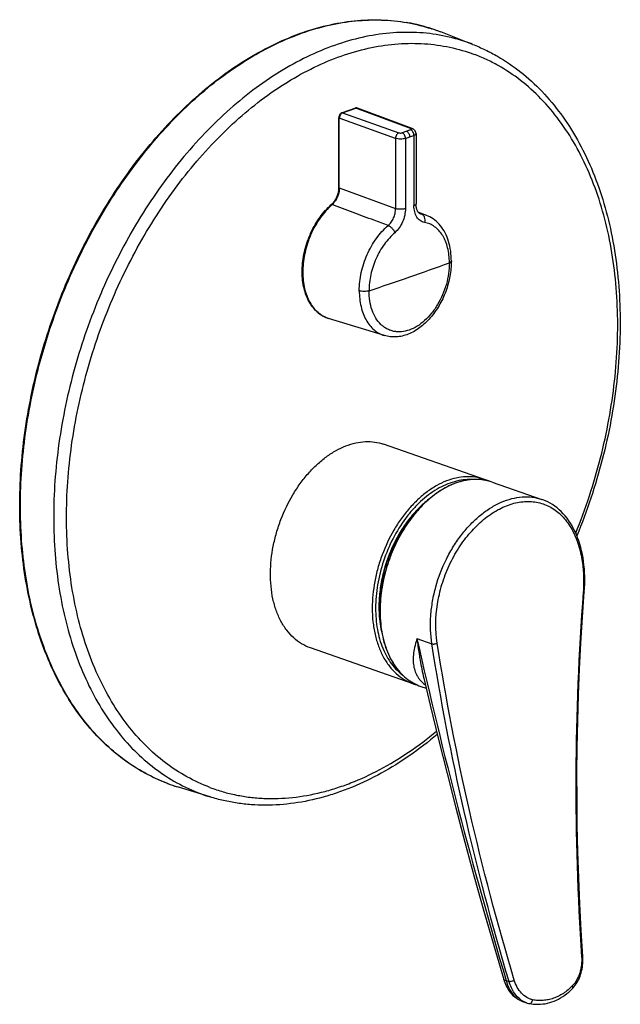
# Model space of a CAD drawing. Header units: millimetres. Extents: x 118 to 454, y -66 to 381.
# Tile 2 of 3: x 326 to 454, y -66 to 144. Entities that reach past the tile are written whole.
import ezdxf

# ---------------------------------------------------------------- set-up
doc = ezdxf.new("R2010")
doc.units = ezdxf.units.MM
doc.header["$LTSCALE"] = 30.734
doc.layers.get('0').update_dxf_attribs({"linetype": 'CONTINUOUS'})

msp = doc.modelspace()

# ---------------------------------------------------------------- linework, layer by layer
at = {"color": 9, "linetype": 'CONTINUOUS'}
for p, q in [((413.74, 141.59), (413.81, 141.57)), ((415.27, 141.06), (415.27, 141.05)), ((415.27, 141.06), (415.27, 141.05)), ((422.45, 138.27), (422.06, 138.42)), ((397.56, 124.74), (394.73, 123.75)), ((394.79, 123.75), (397.61, 124.73)), ((394.83, 123.73), (394.79, 123.75)), ((394.83, 123.73), (406.77, 119.48)), ((397.61, 124.73), (397.65, 124.72)), ((409.28, 120.35), (397.65, 124.72)), ((394.04, 107.82), (394.04, 122.59)), ((394.08, 107.8), (394.08, 122.57)), ((394.08, 122.57), (394.12, 122.55)), ((406.06, 118.29), (394.12, 122.55)), ((409.28, 120.1), (407.48, 119.47)), ((406.06, 118.29), (406.06, 103.36)), ((408.17, 118.29), (408.17, 103.36)), ((409.98, 118.92), (409.98, 103.99)), ((394.12, 107.78), (394.08, 107.8)), ((394.12, 107.78), (406.06, 103.36)), ((411.09, 102.4), (411.55, 102.22)), ((410.61, 11.94), (413.8, 10.83)), ((357.64, -18.87), (357.63, -18.86)), ((429.59, -60.76), (430.2, -60.97))]:
    msp.add_line(p, q, dxfattribs=at)
at = {"color": 7, "linetype": 'CONTINUOUS'}
for p, q in [((415.27, 141.05), (415.66, 140.91)), ((422.45, 138.27), (415.66, 140.91)), ((394.7, 123.75), (394.65, 123.73)), ((397.53, 124.73), (394.7, 123.75)), ((397.65, 124.72), (394.83, 123.73)), ((397.56, 124.75), (397.53, 124.73)), ((397.62, 124.76), (397.56, 124.75)), ((397.71, 124.77), (397.71, 124.77)), ((397.96, 124.73), (397.92, 124.74)), ((394.01, 122.63), (394.01, 107.86)), ((394.12, 107.78), (394.12, 122.55)), ((408.17, 118.29), (409.07, 118.61)), ((409.07, 118.61), (409.98, 118.92)), ((410.42, 119.29), (410.42, 104.36)), ((394.01, 107.86), (394.01, 107.76)), ((393.01, 104.85), (393.01, 104.85)), ((393.07, 104.94), (393.02, 104.87)), ((393.09, 104.96), (393.07, 104.94)), ((393.11, 104.99), (393.09, 104.96)), ((393.22, 105.16), (393.21, 105.15)), ((393.28, 105.26), (393.22, 105.16)), ((392.52, 104.21), (392.57, 104.19)), ((412.68, 101.91), (410.89, 102.6)), ((411.27, 102.3), (411.27, 102.3)), ((413, 101.77), (412.66, 101.91)), ((417.93, 92.2), (417.93, 92.2)), ((391.32, 80.21), (391.59, 80.1)), ((391.64, 80.09), (391.85, 80.02)), ((403.69, 76.37), (391.85, 80.02)), ((424.95, 45.79), (403.53, 53.26)), ((426.61, 45.21), (437.18, 41.53)), ((403.2, 24.11), (403.2, 24.11)), ((403.2, 24.11), (403.2, 24.11)), ((409.81, 2.35), (387.96, 9.97)), ((411.47, 1.77), (412.57, 1.39)), ((357.64, -18.87), (357.62, -18.86)), ((357.64, -18.87), (357.62, -18.86)), ((366.68, -21.73), (359.72, -19.58)), ((433.08, -65.19), (433.87, -65.47)), ((433.87, -65.47), (433.87, -65.47))]:
    msp.add_line(p, q, dxfattribs=at)
for points in [[(394.65, 123.73), (394.59, 123.7), (394.53, 123.66), (394.47, 123.62), (394.41, 123.57), (394.36, 123.52), (394.31, 123.46), (394.26, 123.4), (394.21, 123.33), (394.17, 123.26), (394.13, 123.18), (394.1, 123.11), (394.07, 123.03), (394.05, 122.95), (394.03, 122.87), (394.02, 122.79), (394.01, 122.71), (394.01, 122.63)], [(397.71, 124.77), (397.67, 124.77), (397.62, 124.76)], [(410.42, 119.29), (410.41, 119.36), (410.4, 119.44), (410.39, 119.52), (410.37, 119.6), (410.34, 119.68), (410.31, 119.76), (410.27, 119.84), (410.22, 119.91), (410.17, 119.98), (410.11, 120.04), (410.05, 120.1), (409.98, 120.16), (409.91, 120.21), (409.84, 120.25), (409.77, 120.29), (409.7, 120.32), (409.63, 120.35), (397.99, 124.72)], [(394.01, 107.76), (394, 107.58), (393.98, 107.39), (393.96, 107.21), (393.93, 107.03), (393.9, 106.84), (393.85, 106.66), (393.81, 106.47), (393.75, 106.29), (393.69, 106.11), (393.62, 105.93), (393.54, 105.76), (393.46, 105.59), (393.37, 105.42), (393.28, 105.26)], [(393.02, 104.87), (393.01, 104.86), (393.01, 104.85)], [(393.21, 105.15), (393.2, 105.13), (393.19, 105.11), (393.18, 105.09), (393.17, 105.08), (393.16, 105.06), (393.15, 105.04), (393.13, 105.03), (393.12, 105.01), (393.11, 104.99)], [(411.27, 102.3), (411.24, 102.31), (411.18, 102.34), (411.12, 102.38), (411.06, 102.43), (411, 102.48), (410.93, 102.55), (410.87, 102.62), (410.82, 102.71), (410.76, 102.8), (410.71, 102.9), (410.65, 103.01), (410.61, 103.14), (410.56, 103.27), (410.53, 103.41), (410.49, 103.55), (410.46, 103.71), (410.44, 103.87), (410.43, 104.04), (410.42, 104.21), (410.42, 104.36)], [(417.93, 92.2), (417.92, 92.68), (417.89, 93.23), (417.85, 93.77), (417.79, 94.31), (417.71, 94.84), (417.6, 95.36), (417.48, 95.87), (417.34, 96.37), (417.19, 96.85), (417.01, 97.31), (416.82, 97.76), (416.61, 98.19), (416.38, 98.6), (416.14, 99), (415.89, 99.37), (415.62, 99.72), (415.33, 100.05), (415.04, 100.36), (414.72, 100.65), (414.4, 100.92), (414.07, 101.17), (413.72, 101.39), (413.36, 101.59), (413, 101.77)], [(446.19, 21.89), (446.24, 22.66), (446.27, 23.49), (446.29, 24.31), (446.28, 25.13), (446.25, 25.94), (446.2, 26.74), (446.12, 27.53), (446.03, 28.32), (445.91, 29.08), (445.77, 29.84), (445.61, 30.58), (445.43, 31.31), (445.23, 32.02), (445.01, 32.71), (444.76, 33.39), (444.5, 34.05), (444.22, 34.68), (443.92, 35.29), (443.59, 35.89), (443.25, 36.46), (442.9, 37), (442.52, 37.52), (442.13, 38.02), (441.72, 38.48), (441.29, 38.93), (440.85, 39.34), (440.4, 39.73), (439.93, 40.09), (439.45, 40.42), (438.95, 40.72), (438.44, 40.99), (437.92, 41.24), (437.39, 41.45), (437.18, 41.53)], [(445.87, -55.62), (445.53, -50.1), (445.23, -44.52), (445, -38.94), (444.82, -33.36), (444.7, -27.79), (444.64, -22.22), (444.63, -16.66), (444.69, -11.11), (444.79, -5.57), (444.96, -0.04), (445.18, 5.49), (445.46, 11), (445.8, 16.49), (446.19, 21.89)], [(412.06, 3.54), (413.42, -2.2), (415.19, -9.48), (417.01, -16.77), (418.89, -24.07), (420.82, -31.37), (422.81, -38.68), (424.85, -45.99), (426.94, -53.3), (429.07, -60.55)], [(443.66, -62.47), (443.85, -62.28), (444.06, -62.02), (444.27, -61.75), (444.47, -61.46), (444.66, -61.16), (444.84, -60.84), (445, -60.51), (445.15, -60.17), (445.29, -59.82), (445.41, -59.46), (445.52, -59.09), (445.62, -58.71), (445.7, -58.33), (445.77, -57.94), (445.82, -57.54), (445.86, -57.14), (445.89, -56.74), (445.89, -56.34), (445.89, -55.94), (445.87, -55.62)], [(429.07, -60.55), (429.16, -60.83), (429.28, -61.18), (429.42, -61.52), (429.57, -61.85), (429.73, -62.17), (429.91, -62.48), (430.1, -62.78), (430.3, -63.07), (430.51, -63.34), (430.73, -63.59), (430.96, -63.83), (431.19, -64.06), (431.44, -64.27), (431.69, -64.46), (431.95, -64.64), (432.21, -64.8), (432.48, -64.94), (432.75, -65.06), (433.02, -65.17), (433.08, -65.19)], [(434.5, -65.64), (434.93, -65.71), (435.42, -65.77), (435.91, -65.8), (436.4, -65.81), (436.89, -65.79), (437.38, -65.74), (437.87, -65.67), (438.35, -65.57), (438.83, -65.44), (439.31, -65.29), (439.78, -65.12), (440.25, -64.92), (440.71, -64.69), (441.16, -64.44), (441.61, -64.16), (442.05, -63.86), (442.48, -63.54), (442.9, -63.19), (443.31, -62.82), (443.66, -62.47)], [(433.87, -65.47), (434.07, -65.53), (434.32, -65.6), (434.5, -65.64)]]:
    msp.add_lwpolyline(points, dxfattribs=at)
at = {"color": 9, "linetype": 'CONTINUOUS'}
for centre, radius, start, end in [((401.96, 105.3), 38.16, 79.8372, 80.1915), ((401.99, 105.46), 38, 77.9732, 79.8378), ((402.03, 105.67), 37.78, 77.3082, 77.9715), ((402.06, 105.79), 37.66, 75.7046, 77.3086), ((402.09, 105.91), 37.54, 74.7982, 75.7041), ((402.11, 106), 37.45, 73.3894, 74.7983), ((402.13, 106.07), 37.37, 72.7058, 73.3891), ((402.14, 106.08), 37.36, 71.912, 72.7057), ((402.14, 106.09), 37.34, 69.4237, 71.7919), ((394.94, 123.15), 0.638, 109.225, 111.8267), ((397.75, 124.18), 0.596, 103.827, 109.2611), ((397.56, 124.59), 0.148, 85.8627, 92.6518), ((397.56, 124.56), 0.181, 73.1478, 76.0964), ((397.74, 124.22), 0.547, 98.499, 103.8213), ((397.74, 124.25), 0.521, 97.5915, 98.4616), ((397.73, 124.26), 0.507, 94.1107, 97.6023), ((397.73, 124.28), 0.495, 93.2224, 94.0989), ((397.79, 124.32), 0.442, 73.4608, 78.6716), ((395.3, 122.59), 1.26, 176.689, 179.9788), ((392.49, 105.65), 0.911, 325.302, 327.9853), ((411.81, 103.7), 1.51, 248.7299, 260.0805), ((410.54, 96.43), 5.88, 68.8924, 80.1044), ((217.42, 638.85), 582.46, 289.21081, 290.09227), ((206.14, 671.08), 616.6, 288.36658, 289.21514), ((423.18, 34.79), 10.99, 88.8203, 89.2536), ((423.19, 34.95), 10.83, 86.2314, 88.8271), ((423.19, 35.08), 10.71, 85.4128, 86.2296), ((423.2, 35.2), 10.59, 83.1371, 85.4153), ((423.22, 35.32), 10.46, 81.9967, 83.1345), ((423.23, 35.4), 10.38, 79.975, 81.9977), ((423.24, 35.48), 10.29, 78.5886, 79.9739), ((423.26, 35.55), 10.23, 76.7569, 78.5888), ((423.27, 35.6), 10.17, 75.2012, 76.7563), ((423.28, 35.64), 10.14, 73.4901, 75.201), ((423.29, 35.66), 10.11, 70.7839, 73.4899), ((979.68, -19.28), 535.3, 175.5999, 183.8992), ((504.35, 23.35), 94.43, 186.9369, 188.9702), ((1489.57, 254.75), 1105.94, 192.68242, 196.57565), ((370.77, 16.11), 37.36, 249.4165, 252.7859), ((377.7, 13.84), 37.24, 249.4165, 252.786)]:
    msp.add_arc(centre, radius, start, end, dxfattribs=at)
at = {"color": 7, "linetype": 'CONTINUOUS'}
for centre, radius, start, end in [((402.04, 105.82), 37.64, 69.4164, 72.676), ((397.85, 124.15), 0.602, 103.7695, 109.2804), ((397.84, 124.2), 0.552, 97.9395, 103.7701), ((397.83, 124.3), 0.45, 73.4765, 85.3435), ((397.74, 124.16), 0.608, 73.4507, 76.7603), ((397.84, 124.31), 0.439, 69.4223, 73.4096), ((389.54, 107.47), 4.43, 322.2647, 322.9433), ((389.36, 107.6), 4.65, 322.9795, 327.2365), ((389.41, 107.58), 4.64, 322.7695, 327.208), ((389.25, 107.68), 4.78, 327.2257, 327.6458), ((389.3, 107.66), 4.77, 327.1961, 327.495), ((390.04, 106.89), 3.59, 311.316, 312.7362), ((401.85, 93.59), 14.13, 131.306, 131.6696), ((389.99, 106.95), 3.67, 312.7322, 313.0802), ((401.91, 93.57), 14.15, 131.3062, 131.7561), ((393.67, 85.91), 6.16, 247.1762, 247.6917), ((393.66, 85.9), 6.15, 247.6913, 250.3809), ((393.66, 85.89), 6.14, 250.3818, 250.8037), ((421.53, 35.96), 10.41, 65.905, 70.779), ((427.34, 18.74), 24.66, 179.9275, 185.4009), ((413.24, 12.18), 10.41, 250.7867, 255.6671), ((370.86, 16.37), 37.63, 249.4414, 252.786)]:
    msp.add_arc(centre, radius, start, end, dxfattribs=at)
for points, knots in [([(357.62, -18.86), (355.91, -18.21), (352.53, -16.66), (347.82, -13.59), (343.49, -9.82), (339.57, -5.38), (336.1, -0.32), (333.11, 5.31), (330.63, 11.46), (328.68, 18.06), (327.26, 25.06), (326.4, 32.4), (326.1, 40), (326.37, 47.8), (327.19, 55.72), (328.57, 63.69), (330.49, 71.63), (332.92, 79.48), (335.86, 87.16), (339.27, 94.59), (343.12, 101.71), (347.37, 108.45), (351.99, 114.75), (356.93, 120.56), (362.15, 125.8), (367.6, 130.45), (373.23, 134.45), (378.98, 137.76), (384.82, 140.36), (390.68, 142.22), (396.51, 143.31), (402.26, 143.62), (407.87, 143.14), (411.49, 142.3), (413.24, 141.75)], [0, 0, 0, 0, 0.024786, 0.0499, 0.075598, 0.102102, 0.129586, 0.158172, 0.187929, 0.218878, 0.250994, 0.284215, 0.318443, 0.353554, 0.389399, 0.425812, 0.462613, 0.499613, 0.536619, 0.573438, 0.60988, 0.645766, 0.680928, 0.715215, 0.748503, 0.780691, 0.811714, 0.841546, 0.870204, 0.897754, 0.924315, 0.950058, 0.975201, 1, 1, 1, 1]), ([(422.45, 138.27), (423.36, 137.92), (425.16, 137.14), (428.65, 135.3), (432.79, 132.48), (437.31, 128.34), (441.34, 123.49), (444.86, 117.98), (447.83, 111.88), (450.23, 105.25), (452.04, 98.14), (453.25, 90.65), (453.84, 82.84), (453.82, 74.78), (453.18, 66.56), (451.94, 58.27), (449.47, 47.19), (446.77, 39.05), (444.61, 33.77)], [0, 0, 0, 0, 0.02492, 0.049942, 0.10053, 0.152309, 0.205715, 0.261089, 0.318665, 0.378569, 0.440823, 0.505353, 0.572001, 0.64054, 0.71068, 0.782086, 0.854388, 1, 1, 1, 1]), ([(394.66, 123.65), (394.58, 123.6), (394.43, 123.45), (394.26, 123.19), (394.15, 122.88), (394.12, 122.66), (394.12, 122.55)], [0, 0, 0, 0, 0.230618, 0.483635, 0.745429, 1, 1, 1, 1]), ([(394.83, 123.73), (394.82, 123.73), (394.76, 123.71), (394.7, 123.68), (394.66, 123.65)], [0, 0, 0, 0, 0.240957, 1, 1, 1, 1]), ([(397.87, 124.75), (397.86, 124.75), (397.82, 124.75), (397.79, 124.75), (397.76, 124.75)], [0, 0, 0, 0, 0.246221, 1, 1, 1, 1]), ([(408.38, 119.79), (408.48, 119.75), (408.67, 119.62), (408.89, 119.34), (409.04, 118.99), (409.07, 118.73), (409.07, 118.61)], [0, 0, 0, 0, 0.219213, 0.470344, 0.737899, 1, 1, 1, 1]), ([(394.08, 107.8), (394.08, 107.33), (393.93, 106.39), (393.54, 105.52), (393.29, 105.12)], [0, 0, 0, 0, 0.495822, 1, 1, 1, 1]), ([(394.12, 107.78), (394.12, 107.32), (393.97, 106.37), (393.58, 105.5), (393.33, 105.09)], [0, 0, 0, 0, 0.495928, 1, 1, 1, 1]), ([(393.01, 104.85), (392.97, 104.8), (392.81, 104.59), (392.63, 104.4), (392.49, 104.27)], [0, 0, 0, 0, 0.257537, 1, 1, 1, 1]), ([(393.04, 104.76), (393, 104.71), (392.84, 104.51), (392.67, 104.33), (392.52, 104.21)], [0, 0, 0, 0, 0.256927, 1, 1, 1, 1]), ([(393.11, 104.78), (393.06, 104.73), (392.9, 104.52), (392.71, 104.33), (392.57, 104.2)], [0, 0, 0, 0, 0.257212, 1, 1, 1, 1]), ([(391.32, 80.21), (390.91, 80.37), (390.11, 80.8), (389.04, 81.69), (388.12, 82.8), (387.1, 84.6), (386.47, 86.72), (386.22, 88.99), (386.21, 91.46), (386.7, 94.63), (387.77, 97.68), (388.95, 99.96), (390.3, 102.03), (391.52, 103.41), (392.41, 104.2)], [0, 0, 0, 0, 0.048433, 0.098111, 0.149895, 0.204411, 0.322493, 0.386242, 0.452617, 0.59086, 0.732032, 0.801914, 0.870309, 1, 1, 1, 1]), ([(392.46, 104.15), (391.57, 103.36), (390.35, 101.97), (389.02, 99.89), (387.84, 97.6), (386.77, 94.54), (386.29, 91.37), (386.3, 88.9), (386.5, 87.16), (386.88, 85.53), (387.45, 84.05), (388.19, 82.75), (389.09, 81.66), (390.14, 80.79), (390.92, 80.37), (391.32, 80.21)], [0, 0, 0, 0, 0.130256, 0.19902, 0.269291, 0.411214, 0.550052, 0.616615, 0.680445, 0.741143, 0.798509, 0.852591, 0.903723, 0.95255, 1, 1, 1, 1]), ([(392.48, 104.12), (391.6, 103.33), (390.39, 101.95), (389.06, 99.88), (387.89, 97.6), (386.83, 94.57), (386.34, 91.42), (386.34, 88.95), (386.58, 86.7), (387.19, 84.6), (388.18, 82.81), (389.07, 81.71), (390.1, 80.83), (390.88, 80.4), (391.27, 80.23)], [0, 0, 0, 0, 0.130174, 0.19887, 0.269066, 0.41086, 0.549651, 0.616239, 0.680129, 0.798147, 0.852361, 0.903616, 0.952529, 1, 1, 1, 1]), ([(417.93, 92.2), (417.93, 91.12), (417.71, 88.92), (416.82, 85.71), (415.41, 82.71), (413.56, 80.09), (411.68, 78.32), (410.05, 77.24), (408.79, 76.64), (407.51, 76.23), (406.21, 76.04), (404.92, 76.07), (404.09, 76.24), (403.69, 76.37)], [0, 0, 0, 0, 0.1345, 0.27273, 0.410451, 0.543536, 0.668922, 0.728392, 0.785715, 0.841131, 0.895009, 0.947803, 1, 1, 1, 1]), ([(379.48, 25.94), (379.51, 27.83), (379.82, 30.7), (380.73, 34.45), (381.97, 38.16), (383.66, 41.69), (385.76, 44.9), (387.49, 47.07), (389.35, 48.99), (391.32, 50.62), (393.36, 51.95), (395.45, 52.94), (397.55, 53.59), (399.62, 53.87), (401.63, 53.78), (402.92, 53.47), (403.53, 53.26)], [0, 0, 0, 0, 0.137701, 0.208749, 0.28037, 0.422536, 0.491912, 0.559312, 0.624241, 0.686319, 0.745314, 0.801169, 0.854046, 0.904344, 0.95271, 1, 1, 1, 1]), ([(426.61, 45.21), (426.08, 45.4), (424.97, 45.68), (423.23, 45.83), (421.45, 45.7), (419.64, 45.3), (417.82, 44.62), (416.03, 43.69), (414.28, 42.51), (411.97, 40.6), (409.33, 37.66), (406.69, 33.54), (404.64, 28.94), (403.72, 25.67), (403.38, 24.01)], [0, 0, 0, 0, 0.048591, 0.097908, 0.148617, 0.201265, 0.256253, 0.313829, 0.37409, 0.437, 0.569908, 0.710373, 0.855029, 1, 1, 1, 1]), ([(403.2, 24.11), (403.47, 25.53), (404.21, 28.34), (405.87, 32.33), (408.01, 35.98), (409.76, 38.14), (410.69, 39.12)], [0, 0, 0, 0, 0.255407, 0.511255, 0.76134, 1, 1, 1, 1]), ([(387.96, 9.97), (387.32, 10.19), (386.05, 10.79), (384.35, 12.07), (382.87, 13.71), (381.63, 15.67), (380.65, 17.92), (379.95, 20.42), (379.55, 23.13), (379.47, 24.99), (379.48, 25.94)], [0, 0, 0, 0, 0.106716, 0.215734, 0.329258, 0.448936, 0.575765, 0.7101, 0.851736, 1, 1, 1, 1]), ([(402.68, 18.77), (402.68, 19.21), (402.72, 21), (402.94, 22.78), (403.2, 24.11)], [0, 0, 0, 0, 0.244879, 1, 1, 1, 1]), ([(403.38, 24.01), (403.06, 22.43), (402.66, 19.29), (402.76, 16.13), (402.94, 14.6)], [0, 0, 0, 0, 0.512417, 1, 1, 1, 1]), ([(402.94, 14.6), (403.13, 13.08), (403.61, 10.86), (404.72, 8.15), (405.73, 6.36), (406.93, 4.8), (408.29, 3.5), (409.81, 2.47), (410.91, 1.97), (411.47, 1.77)], [0, 0, 0, 0, 0.283305, 0.415643, 0.541719, 0.662067, 0.777626, 0.889722, 1, 1, 1, 1]), ([(414.93, -8.44), (413.05, -10.02), (409.22, -12.97), (403.18, -16.72), (398, -19.23), (393.83, -20.81), (389.73, -22.09), (384.6, -23.18), (379.44, -23.56), (375.4, -23.41), (372.43, -23.08), (369.52, -22.53), (367.62, -22.02), (366.68, -21.73)], [0, 0, 0, 0, 0.141311, 0.27727, 0.407915, 0.471351, 0.533585, 0.654697, 0.772084, 0.829723, 0.886821, 0.943528, 1, 1, 1, 1])]:
    msp.add_open_spline(points, degree=3, knots=knots, dxfattribs=at)
at = {"color": 9, "linetype": 'CONTINUOUS'}
for points, knots in [([(357.63, -18.86), (355.96, -18.24), (352.71, -16.74), (348.15, -13.8), (343.93, -10.2), (340.1, -5.96), (336.69, -1.13), (333.72, 4.24), (331.23, 10.12), (329.22, 16.44), (327.72, 23.16), (326.74, 30.21), (326.29, 37.53), (326.38, 45.06), (326.99, 52.73), (328.13, 60.47), (329.78, 68.22), (332.65, 78.47), (336.48, 88.43), (341.19, 97.91), (345.12, 104.68), (349.41, 111.06), (354.03, 117.01), (358.93, 122.46), (364.08, 127.37), (369.43, 131.69), (376.62, 136.53), (384.18, 140.2), (391.89, 142.45), (397.52, 143.38), (403.06, 143.57), (406.69, 143.21), (408.46, 142.9)], [0, 0, 0, 0, 0.02451, 0.049338, 0.074735, 0.100915, 0.128049, 0.156256, 0.185609, 0.216132, 0.24781, 0.280587, 0.314379, 0.349074, 0.384535, 0.420611, 0.457135, 0.493931, 0.567576, 0.604096, 0.640167, 0.675621, 0.710306, 0.744088, 0.776855, 0.80852, 0.839032, 0.896492, 0.923615, 0.949787, 0.975177, 1, 1, 1, 1]), ([(422.06, 138.42), (420.34, 139.06), (416.78, 140.11), (411.22, 140.88), (405.49, 140.84), (399.65, 140.02), (393.76, 138.4), (387.87, 136.02), (382.04, 132.9), (376.33, 129.07), (370.78, 124.56), (365.44, 119.42), (360.38, 113.7), (355.63, 107.46), (351.25, 100.75), (347.27, 93.63), (343.73, 86.19), (340.66, 78.48), (338.1, 70.58), (336.07, 62.56), (334.59, 54.51), (333.67, 46.5), (333.32, 38.6), (333.54, 30.9), (334.34, 23.46), (335.71, 16.35), (337.63, 9.65), (340.09, 3.42), (343.06, -2.29), (346.52, -7.41), (350.44, -11.9), (354.78, -15.72), (359.5, -18.81), (362.88, -20.38), (364.61, -21.02)], [0, 0, 0, 0, 0.024675, 0.049602, 0.075062, 0.1013, 0.128512, 0.156839, 0.186365, 0.217119, 0.249086, 0.282207, 0.316384, 0.351494, 0.387385, 0.423887, 0.460815, 0.497976, 0.535169, 0.572194, 0.608854, 0.644961, 0.68034, 0.714833, 0.748305, 0.780652, 0.811802, 0.841722, 0.870429, 0.897988, 0.924521, 0.950207, 0.975276, 1, 1, 1, 1]), ([(366.63, -19.7), (364.94, -19.07), (361.64, -17.54), (357.03, -14.52), (352.78, -10.79), (348.95, -6.4), (345.57, -1.39), (342.67, 4.19), (340.26, 10.28), (338.39, 16.83), (337.05, 23.77), (336.27, 31.04), (336.05, 38.58), (336.39, 46.29), (337.29, 54.12), (338.74, 61.99), (340.72, 69.83), (343.22, 77.55), (346.22, 85.09), (349.68, 92.37), (353.57, 99.32), (357.86, 105.88), (362.5, 111.98), (367.45, 117.57), (372.66, 122.59), (378.09, 127), (383.67, 130.75), (389.37, 133.8), (395.13, 136.13), (400.89, 137.7), (406.59, 138.51), (412.19, 138.54), (417.63, 137.79), (421.11, 136.77), (422.79, 136.14)], [0, 0, 0, 0, 0.024724, 0.049793, 0.075479, 0.102012, 0.129571, 0.158278, 0.188198, 0.219348, 0.251695, 0.285167, 0.31966, 0.355039, 0.391146, 0.427806, 0.464831, 0.502024, 0.539185, 0.576113, 0.612615, 0.648506, 0.683616, 0.717793, 0.750914, 0.782881, 0.813635, 0.843161, 0.871488, 0.8987, 0.924938, 0.950398, 0.975325, 1, 1, 1, 1]), ([(444.37, 34.35), (446.47, 39.55), (449.11, 47.57), (451.5, 58.46), (452.7, 66.62), (453.31, 74.68), (453.31, 82.58), (452.7, 90.23), (451.5, 97.55), (449.71, 104.47), (447.35, 110.91), (444.44, 116.82), (441.02, 122.12), (437.1, 126.77), (432.74, 130.7), (428.74, 133.37), (425.39, 135.09), (423.66, 135.81), (422.79, 136.14)], [0, 0, 0, 0, 0.147016, 0.219972, 0.291978, 0.362647, 0.431626, 0.498609, 0.563346, 0.62566, 0.68546, 0.742753, 0.797655, 0.850407, 0.901374, 0.951034, 0.97557, 1, 1, 1, 1]), ([(394.04, 122.66), (394.04, 122.77), (394.08, 122.98), (394.21, 123.28), (394.39, 123.53), (394.54, 123.66), (394.63, 123.71)], [0, 0, 0, 0, 0.259859, 0.523238, 0.77413, 1, 1, 1, 1]), ([(394.62, 123.66), (394.54, 123.61), (394.39, 123.47), (394.22, 123.2), (394.11, 122.89), (394.08, 122.67), (394.08, 122.57)], [0, 0, 0, 0, 0.230631, 0.483646, 0.745437, 1, 1, 1, 1]), ([(394.72, 123.72), (394.71, 123.72), (394.68, 123.7), (394.65, 123.68), (394.62, 123.66)], [0, 0, 0, 0, 0.244638, 1, 1, 1, 1]), ([(394.63, 123.71), (394.63, 123.71), (394.66, 123.72), (394.69, 123.74), (394.71, 123.74)], [0, 0, 0, 0, 0.254743, 1, 1, 1, 1]), ([(394.79, 123.75), (394.78, 123.75), (394.76, 123.74), (394.74, 123.73), (394.72, 123.72)], [0, 0, 0, 0, 0.246161, 1, 1, 1, 1]), ([(394.79, 123.75), (394.78, 123.75), (394.76, 123.75), (394.75, 123.76), (394.73, 123.75)], [0, 0, 0, 0, 0.259325, 1, 1, 1, 1]), ([(397.61, 124.73), (397.62, 124.73), (397.65, 124.75), (397.69, 124.75), (397.72, 124.76)], [0, 0, 0, 0, 0.255771, 1, 1, 1, 1]), ([(397.72, 124.76), (397.73, 124.76), (397.79, 124.77), (397.84, 124.76), (397.88, 124.75)], [0, 0, 0, 0, 0.256315, 1, 1, 1, 1]), ([(394.01, 122.63), (394.01, 122.62), (394.01, 122.61), (394.03, 122.6), (394.04, 122.59)], [0, 0, 0, 0, 0.208029, 1, 1, 1, 1]), ([(394.04, 122.59), (394.04, 122.59), (394.04, 122.58), (394.05, 122.58), (394.06, 122.58)], [0, 0, 0, 0, 0.237253, 1, 1, 1, 1]), ([(394.06, 122.58), (394.06, 122.58), (394.07, 122.57), (394.07, 122.57), (394.08, 122.57)], [0, 0, 0, 0, 0.239157, 1, 1, 1, 1]), ([(406.77, 119.48), (406.67, 119.44), (406.48, 119.31), (406.26, 119.03), (406.1, 118.68), (406.06, 118.42), (406.06, 118.29)], [0, 0, 0, 0, 0.217627, 0.468838, 0.737303, 1, 1, 1, 1]), ([(406.77, 119.48), (406.82, 119.46), (406.94, 119.43), (407.12, 119.42), (407.31, 119.43), (407.42, 119.45), (407.48, 119.47)], [0, 0, 0, 0, 0.234299, 0.502083, 0.768594, 1, 1, 1, 1]), ([(408.17, 118.29), (408.17, 118.42), (408.13, 118.67), (407.98, 119.02), (407.76, 119.3), (407.57, 119.43), (407.47, 119.47)], [0, 0, 0, 0, 0.262251, 0.52991, 0.781009, 1, 1, 1, 1]), ([(409.62, 120.35), (409.57, 120.37), (409.46, 120.39), (409.34, 120.37), (409.28, 120.35)], [0, 0, 0, 0, 0.48378, 1, 1, 1, 1]), ([(409.28, 120.1), (409.3, 120.11), (409.34, 120.12), (409.38, 120.15), (409.42, 120.19), (409.43, 120.22), (409.42, 120.26), (409.39, 120.3), (409.34, 120.33), (409.3, 120.34), (409.28, 120.35)], [0, 0, 0, 0, 0.166433, 0.30426, 0.413289, 0.502756, 0.591463, 0.698689, 0.834376, 1, 1, 1, 1]), ([(409.98, 118.92), (409.98, 119.05), (409.94, 119.3), (409.79, 119.65), (409.57, 119.94), (409.38, 120.07), (409.28, 120.1)], [0, 0, 0, 0, 0.261971, 0.529423, 0.780579, 1, 1, 1, 1]), ([(408.17, 118.29), (408.09, 118.26), (407.93, 118.22), (407.58, 118.16), (407.12, 118.13), (406.57, 118.16), (406.22, 118.24), (406.06, 118.29)], [0, 0, 0, 0, 0.109809, 0.23217, 0.499015, 0.766448, 1, 1, 1, 1]), ([(410.42, 119.29), (410.42, 119.26), (410.39, 119.18), (410.3, 119.08), (410.16, 118.99), (410.04, 118.94), (409.98, 118.92)], [0, 0, 0, 0, 0.176502, 0.392004, 0.665457, 1, 1, 1, 1]), ([(393.26, 105.16), (393.51, 105.56), (393.89, 106.43), (394.04, 107.36), (394.04, 107.82)], [0, 0, 0, 0, 0.504464, 1, 1, 1, 1]), ([(394.04, 107.82), (394.03, 107.82), (394.02, 107.83), (394.01, 107.85), (394.01, 107.86)], [0, 0, 0, 0, 0.310947, 1, 1, 1, 1]), ([(394.08, 107.8), (394.08, 107.8), (394.06, 107.81), (394.05, 107.81), (394.04, 107.82)], [0, 0, 0, 0, 0.2736, 1, 1, 1, 1]), ([(393.24, 105.13), (393.21, 105.08), (393.14, 105.01), (393.06, 104.92), (393.02, 104.88), (393.01, 104.85)], [0, 0, 0, 0, 0.510986, 0.763919, 1, 1, 1, 1]), ([(393.22, 105.16), (393.23, 105.16), (393.24, 105.17), (393.26, 105.17), (393.26, 105.16)], [0, 0, 0, 0, 0.379391, 1, 1, 1, 1]), ([(392.41, 104.2), (392.43, 104.21), (392.46, 104.22), (392.5, 104.22), (392.52, 104.21)], [0, 0, 0, 0, 0.440405, 1, 1, 1, 1]), ([(404.5, 99.76), (403.51, 100.13), (401.02, 101.05), (397.04, 102.53), (394.06, 103.64), (392.57, 104.2)], [0, 0, 0, 0, 0.250015, 0.624978, 1, 1, 1, 1]), ([(404.5, 99.76), (404.74, 99.97), (405.19, 100.47), (405.68, 101.35), (405.99, 102.33), (406.06, 103.02), (406.06, 103.36)], [0, 0, 0, 0, 0.237658, 0.491122, 0.749324, 1, 1, 1, 1]), ([(408.17, 103.36), (408.17, 102.88), (408.05, 101.9), (407.6, 100.5), (406.89, 99.24), (406.26, 98.52), (405.91, 98.23)], [0, 0, 0, 0, 0.250516, 0.508878, 0.762493, 1, 1, 1, 1]), ([(408.17, 103.36), (408.09, 103.33), (407.93, 103.29), (407.58, 103.23), (407.12, 103.2), (406.65, 103.22), (406.3, 103.29), (406.14, 103.33), (406.06, 103.36)], [0, 0, 0, 0, 0.10964, 0.232206, 0.499082, 0.766445, 0.889595, 1, 1, 1, 1]), ([(410.42, 104.36), (410.42, 104.33), (410.39, 104.25), (410.3, 104.15), (410.16, 104.06), (410.04, 104.01), (409.98, 103.99)], [0, 0, 0, 0, 0.175593, 0.390925, 0.665517, 1, 1, 1, 1]), ([(412.21, 100.42), (412.04, 100.45), (411.73, 100.54), (411.29, 100.79), (410.9, 101.13), (410.57, 101.57), (410.31, 102.09), (410.05, 102.89), (409.98, 103.55), (409.98, 103.99)], [0, 0, 0, 0, 0.10748, 0.215999, 0.328443, 0.447081, 0.573378, 0.707928, 1, 1, 1, 1]), ([(411.55, 102.22), (411.62, 102.19), (411.76, 102.12), (411.93, 101.96), (412.07, 101.76), (412.22, 101.44), (412.3, 100.98), (412.26, 100.61), (412.21, 100.42)], [0, 0, 0, 0, 0.106363, 0.21778, 0.335275, 0.459284, 0.72372, 1, 1, 1, 1]), ([(398.36, 85.88), (398.36, 87.18), (398.59, 89.16), (399.29, 91.71), (400.02, 93.59), (400.92, 95.37), (402.3, 97.53), (403.57, 98.95), (404.5, 99.76)], [0, 0, 0, 0, 0.250111, 0.379067, 0.508489, 0.636802, 0.762463, 1, 1, 1, 1]), ([(404.5, 99.76), (404.57, 99.73), (404.72, 99.66), (405.01, 99.47), (405.36, 99.16), (405.64, 98.79), (405.82, 98.47), (405.89, 98.31), (405.91, 98.23)], [0, 0, 0, 0, 0.108508, 0.228599, 0.490113, 0.756946, 0.88335, 1, 1, 1, 1]), ([(417.51, 91.84), (417.51, 92.39), (417.45, 93.46), (417.18, 95), (416.8, 96.2), (416.41, 97.06), (415.98, 97.84), (415.34, 98.71), (414.41, 99.54), (413.36, 100.13), (412.59, 100.35), (412.21, 100.42)], [0, 0, 0, 0, 0.150219, 0.293283, 0.427825, 0.491893, 0.553874, 0.672001, 0.784047, 0.892499, 1, 1, 1, 1]), ([(405.91, 98.23), (405.51, 97.88), (404.72, 97.1), (403.66, 95.79), (402.72, 94.33), (401.91, 92.74), (401.26, 91.07), (400.79, 89.35), (400.5, 87.62), (400.43, 86.46), (400.43, 85.89)], [0, 0, 0, 0, 0.11617, 0.237827, 0.363455, 0.491628, 0.620897, 0.749777, 0.876743, 1, 1, 1, 1]), ([(417.51, 91.84), (417.57, 91.86), (417.68, 91.91), (417.81, 92), (417.9, 92.09), (417.93, 92.17), (417.93, 92.2)], [0, 0, 0, 0, 0.332877, 0.606577, 0.822469, 1, 1, 1, 1]), ([(417.51, 91.84), (417.51, 91.08), (417.4, 89.54), (416.91, 87.26), (416.12, 85.04), (415.07, 82.96), (413.78, 81.1), (412.32, 79.53), (410.72, 78.31), (409.04, 77.49), (407.6, 77.16), (406.5, 77.14), (405.7, 77.24), (404.94, 77.46), (404.21, 77.78), (403.54, 78.21), (402.69, 78.93), (401.78, 80.1), (401, 81.81), (400.53, 83.77), (400.43, 85.17), (400.43, 85.89)], [0, 0, 0, 0, 0.071362, 0.144997, 0.219377, 0.292904, 0.364061, 0.431557, 0.49449, 0.552529, 0.6061, 0.631644, 0.656629, 0.681335, 0.706062, 0.731108, 0.756747, 0.810591, 0.86896, 0.932222, 1, 1, 1, 1]), ([(400.43, 85.89), (400.36, 85.86), (400.2, 85.82), (399.85, 85.76), (399.4, 85.73), (398.94, 85.76), (398.59, 85.82), (398.44, 85.86), (398.36, 85.88)], [0, 0, 0, 0, 0.110607, 0.233504, 0.499764, 0.766148, 0.889194, 1, 1, 1, 1]), ([(398.36, 85.88), (398.36, 84.76), (398.53, 83.1), (399.14, 81.05), (399.75, 79.7), (400.53, 78.53), (401.46, 77.56), (402.51, 76.82), (403.29, 76.49), (403.69, 76.37)], [0, 0, 0, 0, 0.289427, 0.423773, 0.550597, 0.670268, 0.783823, 0.892975, 1, 1, 1, 1]), ([(424.95, 45.79), (424.34, 46), (423.04, 46.32), (421.02, 46.41), (418.94, 46.13), (416.84, 45.49), (414.76, 44.49), (412.72, 43.16), (410.77, 41.52), (408.92, 39.6), (407.21, 37.42), (405.14, 34.2), (403.48, 30.66), (402.27, 26.94), (401.4, 23.18), (401.12, 20.3), (401.12, 18.4)], [0, 0, 0, 0, 0.047601, 0.096176, 0.146581, 0.199471, 0.255264, 0.31414, 0.376066, 0.440826, 0.508058, 0.577282, 0.71926, 0.790871, 0.861974, 1, 1, 1, 1]), ([(422.22, 45.74), (421.62, 45.77), (420.39, 45.71), (418.54, 45.34), (416.69, 44.67), (414.19, 43.39), (411.84, 41.59), (409.69, 39.39), (407.62, 36.85), (405.39, 33.23), (403.39, 28.47), (402.13, 23.48), (401.83, 20.07), (401.83, 18.4)], [0, 0, 0, 0, 0.048198, 0.098295, 0.15074, 0.205805, 0.3239, 0.386881, 0.452088, 0.587538, 0.726748, 0.865595, 1, 1, 1, 1]), ([(423.32, 45.78), (422.81, 45.79), (421.76, 45.73), (420.18, 45.43), (418.6, 44.92), (416.45, 43.95), (413.82, 42.23), (410.94, 39.52), (408.37, 36.21), (406.19, 32.44), (404.49, 28.34), (403.71, 25.46), (403.42, 24.01)], [0, 0, 0, 0, 0.048896, 0.099407, 0.151861, 0.206482, 0.322484, 0.447461, 0.5801, 0.718242, 0.859193, 1, 1, 1, 1]), ([(413.8, 10.83), (413.5, 12.8), (413.4, 15.85), (413.89, 19.9), (414.81, 24), (416.32, 27.95), (418.35, 31.58), (420.09, 34.07), (422, 36.29), (424.07, 38.2), (426.23, 39.77), (428.47, 40.96), (430.72, 41.75), (432.96, 42.13), (435.13, 42.08), (436.52, 41.76), (437.18, 41.53)], [0, 0, 0, 0, 0.134069, 0.203922, 0.274816, 0.416893, 0.486848, 0.55512, 0.621096, 0.68426, 0.744242, 0.800869, 0.854217, 0.904667, 0.952927, 1, 1, 1, 1]), ([(413.17, 41.57), (412.38, 40.97), (410.86, 39.61), (408.81, 37.25), (406.98, 34.56), (405.42, 31.6), (404.16, 28.46), (403.23, 25.21), (402.67, 21.93), (402.53, 19.73), (402.53, 18.65)], [0, 0, 0, 0, 0.114005, 0.234078, 0.359055, 0.487437, 0.617518, 0.747488, 0.875545, 1, 1, 1, 1]), ([(414.93, 10.98), (414.5, 13.69), (414.57, 17.24), (415.36, 21.35), (416.1, 24.14), (417.38, 27.5), (419.42, 31.24), (421.87, 34.53), (424.64, 37.26), (427.17, 39.03), (429.26, 40.06), (430.8, 40.62), (432.33, 40.98), (433.84, 41.13), (435.32, 41.08), (436.74, 40.82), (438.11, 40.36), (439.4, 39.7), (440.6, 38.84), (442.09, 37.42), (443.33, 35.65), (444.31, 33.65), (445.16, 31.38), (445.57, 29.56), (445.76, 28.32)], [0, 0, 0, 0, 0.141193, 0.178049, 0.215155, 0.289359, 0.362388, 0.432828, 0.499461, 0.561433, 0.590594, 0.618547, 0.645385, 0.671261, 0.696387, 0.721032, 0.745501, 0.770118, 0.795197, 0.821018, 0.875656, 0.904843, 0.935321, 1, 1, 1, 1]), ([(445.76, 28.32), (445.91, 27.26), (446.1, 25.08), (446.04, 22.9), (445.96, 21.79)], [0, 0, 0, 0, 0.490016, 1, 1, 1, 1]), ([(403.42, 24.01), (403.1, 22.43), (402.69, 19.29), (402.79, 16.13), (402.97, 14.61)], [0, 0, 0, 0, 0.512449, 1, 1, 1, 1]), ([(446.19, 21.89), (446.19, 21.88), (446.18, 21.86), (446.15, 21.85), (446.11, 21.83), (446.05, 21.81), (445.99, 21.8), (445.96, 21.79)], [0, 0, 0, 0, 0.134778, 0.226125, 0.338052, 0.626881, 1, 1, 1, 1]), ([(401.12, 18.4), (401.12, 17.44), (401.21, 15.57), (401.65, 12.86), (402.38, 10.35), (403.39, 8.08), (404.65, 6.11), (406.16, 4.46), (407.88, 3.18), (409.16, 2.58), (409.81, 2.35)], [0, 0, 0, 0, 0.147767, 0.289121, 0.423374, 0.550291, 0.670178, 0.783959, 0.893197, 1, 1, 1, 1]), ([(401.83, 18.4), (401.83, 16.89), (402.06, 13.99), (403.01, 10.54), (404.16, 8.13), (405.17, 6.56), (406.34, 5.2), (407.23, 4.43), (407.69, 4.09)], [0, 0, 0, 0, 0.28241, 0.543099, 0.664944, 0.781256, 0.89263, 1, 1, 1, 1]), ([(402.53, 18.65), (402.53, 18.16), (402.59, 16.26), (402.85, 14.36), (403.2, 12.99)], [0, 0, 0, 0, 0.259224, 1, 1, 1, 1]), ([(402.97, 14.61), (403.15, 13.08), (403.63, 10.86), (404.74, 8.14), (405.75, 6.36), (406.94, 4.8), (408.3, 3.5), (409.81, 2.46), (410.91, 1.97), (411.47, 1.77)], [0, 0, 0, 0, 0.28388, 0.416374, 0.542501, 0.662788, 0.778178, 0.890023, 1, 1, 1, 1]), ([(410.61, 11.94), (410.55, 11.74), (410.32, 10.97), (410.13, 10.18), (410.02, 9.59)], [0, 0, 0, 0, 0.259251, 1, 1, 1, 1]), ([(413.8, 10.83), (413.89, 10.81), (414.08, 10.78), (414.37, 10.8), (414.66, 10.86), (414.85, 10.93), (414.93, 10.98)], [0, 0, 0, 0, 0.22633, 0.490289, 0.759426, 1, 1, 1, 1]), ([(430.2, -60.97), (426.63, -49.04), (420.33, -25.27), (415.67, -1.14), (413.8, 10.83)], [0, 0, 0, 0, 0.507011, 1, 1, 1, 1]), ([(431.3, -60.67), (427.74, -48.76), (421.45, -25.05), (416.79, -0.96), (414.93, 10.98)], [0, 0, 0, 0, 0.507016, 1, 1, 1, 1]), ([(410.02, 9.59), (409.94, 9.12), (409.82, 8.19), (409.81, 6.81), (410.02, 5.49), (410.34, 4.66), (410.54, 4.28)], [0, 0, 0, 0, 0.2658, 0.517255, 0.759225, 1, 1, 1, 1]), ([(411.08, 8.62), (411.14, 8.2), (411.43, 6.49), (411.77, 4.8), (412.06, 3.54)], [0, 0, 0, 0, 0.251143, 1, 1, 1, 1]), ([(410.54, 4.28), (410.64, 4.08), (410.87, 3.68), (411.45, 2.91), (412, 2.4), (412.4, 2.09)], [0, 0, 0, 0, 0.232929, 0.47479, 1, 1, 1, 1]), ([(366.63, -19.7), (367.54, -20.05), (369.39, -20.66), (372.23, -21.35), (375.14, -21.82), (379.12, -22.14), (384.23, -21.97), (389.34, -21.05), (393.44, -19.88), (397.64, -18.39), (402.87, -15.97), (408.97, -12.26), (412.86, -9.33), (414.76, -7.74)], [0, 0, 0, 0, 0.056076, 0.112294, 0.168851, 0.225939, 0.342329, 0.462805, 0.52492, 0.588389, 0.719587, 0.856782, 1, 1, 1, 1]), ([(445.62, -55.68), (445.66, -56.27), (445.64, -57.15), (445.45, -58.31), (445.04, -59.9), (444.38, -61.15), (443.64, -61.91)], [0, 0, 0, 0, 0.26462, 0.395843, 0.524935, 1, 1, 1, 1]), ([(445.87, -55.62), (445.87, -55.62), (445.86, -55.62), (445.84, -55.63), (445.79, -55.65), (445.72, -55.66), (445.65, -55.67), (445.62, -55.68)], [0, 0, 0, 0, 0.028628, 0.082061, 0.276884, 0.586669, 1, 1, 1, 1]), ([(429.59, -60.76), (429.52, -60.75), (429.4, -60.74), (429.26, -60.71), (429.17, -60.67), (429.12, -60.64), (429.09, -60.6), (429.07, -60.57), (429.07, -60.55)], [0, 0, 0, 0, 0.346692, 0.623089, 0.735991, 0.833959, 0.920263, 1, 1, 1, 1]), ([(430.2, -60.97), (430.28, -60.97), (430.47, -60.95), (430.75, -60.89), (431.04, -60.8), (431.22, -60.71), (431.3, -60.67)], [0, 0, 0, 0, 0.217372, 0.482426, 0.756739, 1, 1, 1, 1]), ([(435.2, -64.85), (434.98, -64.81), (434.55, -64.68), (433.72, -64.27), (432.77, -63.48), (431.87, -62.2), (431.46, -61.2), (431.3, -60.67)], [0, 0, 0, 0, 0.110284, 0.223723, 0.463143, 0.722513, 1, 1, 1, 1]), ([(429.59, -60.76), (429.72, -61.28), (430.07, -62.28), (430.85, -63.59), (431.71, -64.45), (432.47, -64.94), (432.87, -65.12), (433.08, -65.19)], [0, 0, 0, 0, 0.277387, 0.536314, 0.775826, 0.889491, 1, 1, 1, 1]), ([(433.12, -65.12), (432.78, -64.92), (432.12, -64.42), (431.3, -63.45), (430.64, -62.29), (430.32, -61.42), (430.2, -60.97)], [0, 0, 0, 0, 0.228132, 0.470937, 0.728779, 1, 1, 1, 1]), ([(443.64, -61.91), (443.06, -62.49), (442.12, -63.28), (440.72, -64.09), (439.65, -64.54), (438.55, -64.85), (437.43, -65), (436.31, -65.01), (435.57, -64.92), (435.2, -64.85)], [0, 0, 0, 0, 0.265539, 0.392843, 0.51709, 0.639027, 0.759528, 0.879534, 1, 1, 1, 1]), ([(443.66, -62.47), (443.69, -62.44), (443.74, -62.36), (443.75, -62.22), (443.72, -62.07), (443.67, -61.96), (443.64, -61.91)], [0, 0, 0, 0, 0.198964, 0.425415, 0.692667, 1, 1, 1, 1]), ([(434.5, -65.64), (434.54, -65.64), (434.62, -65.65), (434.74, -65.61), (434.85, -65.54), (435, -65.41), (435.13, -65.17), (435.19, -64.96), (435.2, -64.85)], [0, 0, 0, 0, 0.099317, 0.203595, 0.316364, 0.439086, 0.710246, 1, 1, 1, 1]), ([(433.87, -65.47), (433.81, -65.44), (433.55, -65.35), (433.3, -65.22), (433.12, -65.12)], [0, 0, 0, 0, 0.247087, 1, 1, 1, 1])]:
    msp.add_open_spline(points, degree=3, knots=knots, dxfattribs=at)
for points in [[(394.73, 123.75), (394.72, 123.75), (394.71, 123.75), (394.7, 123.75)], [(397.53, 124.73), (397.54, 124.74), (397.55, 124.74), (397.56, 124.74)], [(397.57, 124.74), (397.58, 124.74), (397.59, 124.74), (397.6, 124.73)]]:
    msp.add_open_spline(points, degree=3, dxfattribs=at)
at = {"color": 7, "linetype": 'CONTINUOUS'}
msp.add_open_spline([(397.71, 124.77), (397.76, 124.77), (397.83, 124.77), (397.88, 124.75)], degree=3, dxfattribs=at)

doc.saveas('drawing.dxf')
